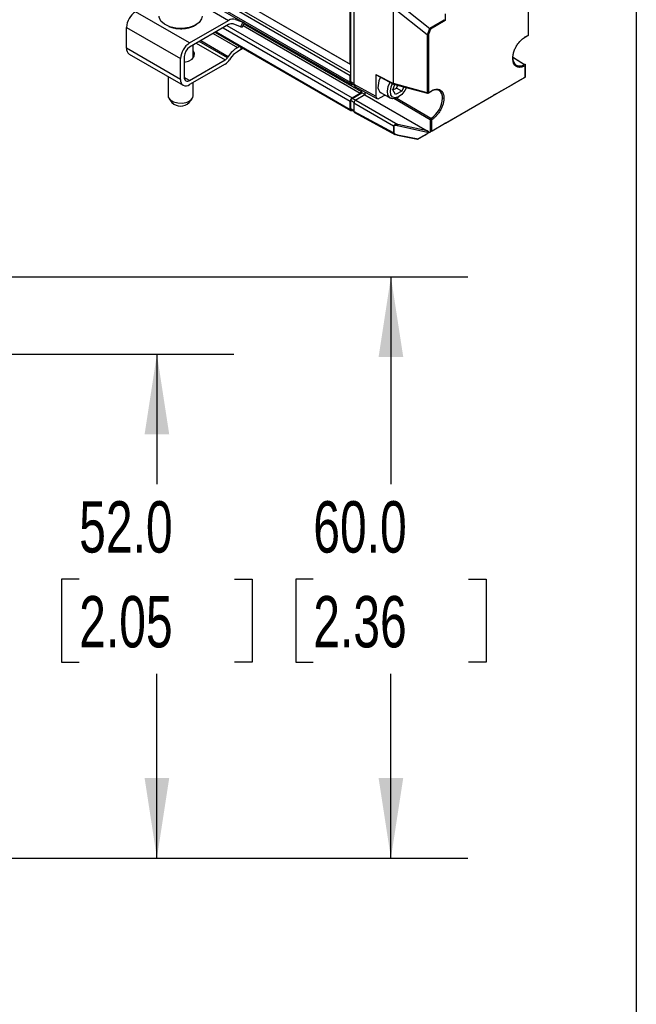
# Model space of a CAD drawing. Header units: millimetres. Extents: x 16 to 683, y 16 to 524.
# Tile 11 of 12: x 619 to 683, y 231 to 332. Entities that reach past the tile are written whole.
import ezdxf

# ---------------------------------------------------------------- set-up
doc = ezdxf.new("R2010")
doc.units = ezdxf.units.MM
doc.header["$LTSCALE"] = 2.5
doc.layers.add('DIMENSIONS', color=140, linetype='Continuous', lineweight=25)
doc.layers.add('TEXT', color=140, linetype='Continuous', lineweight=25)
doc.styles.add('SLDTEXTSTYLE0', font='TXT', dxfattribs={"width": 0.7})
doc.dimstyles.new('SLDDIMSTYLE1', dxfattribs={"dimtxt": 5.39502, "dimasz": 8.255, "dimexe": 0, "dimexo": 0.0625, "dimgap": 1.348755, "dimtad": 0, "dimtih": 1, "dimtoh": 1, "dimrnd": 1e-09, "dimzin": 4, "dimdsep": 46, "dimtxsty": 'SLDTEXTSTYLE0', "dimsah": 1, "dimcen": 0.09, "dimadec": 0, "dimazin": 1, "dimtfac": 1, "dimtofl": 0, "dimtmove": 0, "dimatfit": 3, "dimfxl": 0, "dimfrac": 2, "dimtolj": 1, "dimtzin": 12, "dimarcsym": 0})

# ---------------------------------------------------------------- blocks, each defined once
blk = doc.blocks.new('_D_7')
at = {"layer": 'DIMENSIONS'}
for p, q in [((588.02, 297.64), (641.11, 297.64)), ((633.17, 297.64), (633.17, 284.23)), ((625.15, 274.45), (623.34, 274.45)), ((623.34, 274.45), (623.34, 265.88)), ((641.19, 274.45), (643, 274.45)), ((643, 274.45), (643, 265.88)), ((623.34, 265.88), (625.15, 265.88)), ((643, 265.88), (641.19, 265.88)), ((633.17, 245.67), (633.17, 264.67)), ((617.99, 245.67), (641.11, 245.67))]:
    blk.add_line(p, q, dxfattribs=at)
for points in [[(633.17, 297.64), (631.9, 289.39), (634.44, 289.39)], [(633.17, 245.67), (634.44, 253.93), (631.9, 253.93)]]:
    blk.add_solid(points, dxfattribs=at)
at = {"layer": 'DIMENSIONS', "char_height": 5.292, "attachment_point": 1, "style": 'SLDTEXTSTYLE0'}
for s, insert in [('52.0', (625.15, 282.48)), ('2.05', (625.15, 272.7))]:
    blk.add_mtext(s, dxfattribs=dict(at, insert=insert))
blk = doc.blocks.new('_D_8')
at = {"layer": 'DIMENSIONS'}
for p, q in [((591.87, 305.62), (665.25, 305.62)), ((657.31, 305.62), (657.31, 284.23)), ((649.3, 274.45), (647.49, 274.45)), ((647.49, 274.45), (647.49, 265.88)), ((665.33, 274.45), (667.14, 274.45)), ((667.14, 274.45), (667.14, 265.88)), ((647.49, 265.88), (649.3, 265.88)), ((667.14, 265.88), (665.33, 265.88)), ((657.31, 245.67), (657.31, 264.67)), ((617.99, 245.67), (665.25, 245.67))]:
    blk.add_line(p, q, dxfattribs=at)
for points in [[(657.31, 305.62), (656.04, 297.37), (658.58, 297.37)], [(657.31, 245.67), (658.58, 253.93), (656.04, 253.93)]]:
    blk.add_solid(points, dxfattribs=at)
at = {"layer": 'DIMENSIONS', "char_height": 5.292, "attachment_point": 1, "style": 'SLDTEXTSTYLE0'}
for s, insert in [('60.0', (649.3, 282.48)), ('2.36', (649.3, 272.7))]:
    blk.add_mtext(s, dxfattribs=dict(at, insert=insert))

msp = doc.modelspace()

# ---------------------------------------------------------------- linework, layer by layer
for p, q in [((385.162, 482.249), (653.118, 327.561)), ((385.292, 482.174), (653.174, 327.529)), ((385.162, 481.089), (653.118, 326.401)), ((385.292, 481.315), (653.174, 326.67)), ((671.488, 330.566), (671.488, 336.571)), ((671.519, 330.609), (671.519, 336.631)), ((653.174, 325.746), (653.174, 335.982)), ((653.488, 335.79), (653.488, 325.482)), ((637.779, 334.547), (653.118, 325.692)), ((637.824, 334.343), (653.227, 325.451)), ((653.118, 327.561), (653.118, 334.266)), ((637.824, 333.646), (640.562, 332.065)), ((657.559, 333.383), (661.051, 330.632)), ((657.559, 325.56), (657.559, 333.383)), ((657.806, 334.013), (661.316, 331.247)), ((636.544, 329.745), (630.961, 332.968)), ((641.28, 332.178), (642.019, 331.888)), ((662.808, 332.109), (661.316, 331.247)), ((662.911, 332.745), (662.911, 332.049)), ((630.031, 331.356), (635.613, 328.134)), ((630.031, 329.207), (630.031, 331.356)), ((636.544, 329.745), (640.562, 332.065)), ((640.562, 331.635), (636.544, 329.315)), ((640.018, 331.321), (653.118, 323.758)), ((640.39, 331.536), (653.304, 324.08)), ((641.78, 331.421), (641.041, 331.71)), ((642.019, 331.888), (641.78, 331.421)), ((641.973, 331.371), (642.201, 331.816)), ((642.059, 331.539), (654.142, 324.564)), ((642.144, 331.705), (654.235, 324.725)), ((661.071, 330.622), (661.316, 331.247)), ((661.391, 331.172), (661.174, 330.617)), ((662.911, 332.049), (661.391, 331.172)), ((638.973, 330.717), (641.467, 329.278)), ((639.196, 330.846), (653.173, 322.778)), ((639.273, 330.891), (653.118, 322.899)), ((661.051, 330.632), (661.051, 324.6)), ((661.174, 330.617), (661.174, 324.611)), ((671.147, 330.333), (671.466, 330.518)), ((671.169, 330.382), (671.488, 330.566)), ((635.613, 325.985), (630.031, 329.207)), ((636.903, 328.183), (636.903, 329.523)), ((637.231, 329.712), (640.209, 327.993)), ((640.442, 328.221), (637.545, 329.893)), ((637.716, 329.992), (640.537, 328.364)), ((641.467, 329.278), (641.69, 329.407)), ((641.829, 329.057), (641.467, 328.848)), ((641.829, 329.327), (641.829, 329.057)), ((630.304, 328.605), (635.886, 325.382)), ((635.613, 325.985), (635.613, 328.134)), ((635.986, 328.348), (635.986, 326.2)), ((637.012, 328.348), (636.903, 328.512)), ((640.537, 328.364), (640.442, 328.221)), ((640.769, 328.163), (640.674, 328.02)), ((669.897, 328.294), (671.097, 327.538)), ((669.941, 328.26), (671.094, 327.537)), ((636.544, 325.877), (640.209, 327.993)), ((640.209, 327.563), (636.544, 325.447)), ((653.174, 327.529), (653.118, 327.561)), ((671.166, 326.226), (671.166, 327.409)), ((671.197, 326.243), (671.197, 327.452)), ((634.324, 326.284), (634.324, 324.282)), ((636.544, 325.877), (635.986, 326.199)), ((653.118, 326.401), (653.174, 326.498)), ((653.118, 325.692), (653.118, 326.401)), ((655.76, 326.51), (657.559, 325.56)), ((655.76, 326.51), (655.76, 324.261)), ((655.783, 326.461), (657.58, 325.513)), ((661.496, 320.643), (671.166, 326.226)), ((670.66, 325.933), (671.062, 326.166)), ((671.068, 326.169), (671.167, 326.226)), ((636.903, 324.282), (636.903, 325.655)), ((653.488, 325.564), (653.174, 325.746)), ((653.267, 325.541), (653.639, 325.326)), ((653.488, 325.482), (655.76, 324.261)), ((653.602, 325.239), (655.874, 324.017)), ((657.5, 324.926), (657.73, 325.471)), ((657.515, 324.901), (657.88, 325.091)), ((661.051, 324.6), (657.559, 325.56)), ((657.585, 325.511), (661.071, 324.553)), ((657.88, 325.091), (658.008, 325.395)), ((658.439, 324.769), (657.88, 325.091)), ((658.631, 325.224), (658.439, 324.769)), ((668.459, 324.663), (669.737, 325.4)), ((669.754, 325.411), (669.754, 325.411)), ((669.758, 325.412), (669.809, 325.442)), ((669.758, 325.412), (669.758, 325.412)), ((669.809, 325.442), (669.809, 325.442)), ((669.83, 325.454), (670.538, 325.863)), ((634.436, 323.978), (634.725, 323.606)), ((636.502, 323.606), (636.791, 323.978)), ((653.304, 324.08), (654.142, 324.564)), ((653.317, 324.023), (654.303, 324.593)), ((653.639, 323.838), (653.317, 324.023)), ((654.607, 324.4), (653.676, 323.863)), ((654.235, 324.725), (654.235, 324.899)), ((654.303, 324.593), (654.303, 324.862)), ((654.607, 324.418), (654.303, 324.593)), ((654.607, 324.699), (654.607, 324.4)), ((654.607, 324.4), (661.064, 320.673)), ((656.701, 324.374), (656.132, 324.046)), ((656.29, 324.612), (657.258, 324.053)), ((657.795, 324.434), (657.5, 324.926)), ((661.348, 321.826), (657.622, 324.016)), ((658.439, 324.769), (657.795, 324.434)), ((661.423, 321.954), (657.852, 324.057)), ((657.995, 324.126), (658.143, 324.212)), ((661.152, 324.563), (661.471, 324.747)), ((661.174, 324.611), (661.493, 324.796)), ((662.943, 321.478), (667.684, 324.215)), ((668.235, 324.534), (667.908, 324.345)), ((653.118, 322.899), (653.118, 323.758)), ((653.187, 322.938), (653.187, 323.798)), ((653.5, 323.617), (653.187, 323.798)), ((653.49, 322.763), (653.187, 322.938)), ((657.585, 321.177), (653.49, 323.541)), ((653.49, 323.541), (653.49, 322.682)), ((653.676, 323.863), (658.024, 321.353)), ((653.225, 322.854), (653.49, 322.701)), ((653.319, 322.8), (653.304, 322.791)), ((657.585, 320.48), (653.49, 322.682)), ((653.547, 322.56), (657.722, 320.315)), ((657.585, 321.177), (657.585, 320.48)), ((657.622, 321.164), (657.622, 320.466)), ((661.224, 320.486), (657.987, 321.211)), ((661.064, 320.673), (658.024, 321.353)), ((661.348, 321.826), (661.348, 320.558)), ((661.496, 321.826), (661.496, 320.643)), ((661.572, 320.687), (662.85, 321.424)), ((662.867, 321.435), (662.867, 321.435)), ((662.871, 321.437), (662.922, 321.466)), ((662.871, 321.437), (662.871, 321.437)), ((662.922, 321.466), (662.922, 321.466)), ((657.987, 320.266), (660.118, 319.847)), ((658.003, 320.22), (660.062, 319.815)), ((660.089, 319.831), (660.797, 320.239)), ((661.224, 320.486), (660.118, 319.847)), ((661.348, 320.558), (661.021, 320.369)), ((661.245, 320.499), (661.348, 320.558))]:
    msp.add_line(p, q)
at = {"flags": 128}
for points in [[(635.131, 331.271), (634.488, 331.418), (633.955, 331.673), (633.585, 332.01), (633.413, 332.396), (633.403, 332.517)], [(637.824, 332.517), (637.771, 332.238), (637.516, 331.867), (637.075, 331.559), (636.491, 331.345), (635.821, 331.246), (635.131, 331.271)], [(641.973, 331.371), (641.971, 331.369), (641.941, 331.368), (641.877, 331.386), (641.78, 331.421)], [(642.16, 331.84), (642.116, 331.853), (642.019, 331.888)], [(671.169, 330.382), (671.168, 330.366), (671.163, 330.352), (671.157, 330.342), (671.148, 330.334), (671.137, 330.329), (671.124, 330.329), (671.111, 330.331), (671.106, 330.333)], [(641.829, 329.057), (641.959, 329.149), (642.025, 329.214)], [(635.986, 327.755), (636.431, 327.873), (636.808, 328.091), (637.022, 328.371), (637.047, 328.678), (636.903, 328.942)], [(656.239, 326.221), (656.075, 325.828), (655.986, 325.346)], [(653.418, 325.443), (653.418, 325.443), (653.348, 325.428), (653.283, 325.43), (653.227, 325.451), (653.181, 325.489), (653.146, 325.544), (653.125, 325.612), (653.118, 325.692)], [(656.954, 324.788), (657.042, 325.269), (657.226, 325.699)], [(657.251, 324.779), (657.336, 325.219), (657.486, 325.562)], [(658.906, 325.148), (658.743, 324.826), (658.444, 324.446), (658.099, 324.188), (657.761, 324.091), (657.481, 324.169), (657.302, 324.411), (657.251, 324.779)], [(634.324, 324.282), (634.343, 324.154), (634.525, 323.883), (634.872, 323.673), (635.332, 323.556)], [(635.332, 323.556), (635.835, 323.549), (636.304, 323.653), (636.668, 323.854), (636.872, 324.12), (636.903, 324.282)], [(657.995, 324.126), (657.847, 324.054), (657.485, 323.986), (657.191, 324.1), (657.005, 324.38), (656.954, 324.788)], [(661.224, 320.486), (661.231, 320.49), (661.238, 320.494), (661.245, 320.499)], [(660.089, 319.831), (660.075, 319.823), (660.066, 319.818), (660.062, 319.815), (660.064, 319.816), (660.07, 319.82), (660.082, 319.827), (660.098, 319.836), (660.118, 319.847)]]:
    msp.add_lwpolyline(points, dxfattribs=at)
for centre, radius, start, end in [((632.051, 331.264), 2.022, 122.60548, 177.39452), ((641.039, 331.368), 0.844, 73.44019, 124.40371), ((640.88, 331.171), 0.563, 73.44019, 124.40371), ((671.414, 330.609), 0.105, 299.99731, 0), ((671.436, 330.56), 0.052, 305.1063, 6.20588), ((671.467, 330.614), 0.0524, 294.04692, 354.63294), ((630.676, 329.136), 0.649, 173.70115, 234.98667), ((637.633, 328.042), 2.022, 122.60548, 177.39452), ((637.198, 328.293), 1.213, 122.60548, 177.39452), ((642.998, 326.789), 2.922, 121.60274, 147.3774), ((639.826, 328.615), 0.731, 301.60274, 327.3774), ((639.443, 328.808), 1.461, 301.60274, 327.3774), ((642.615, 326.981), 2.192, 121.60274, 147.3774), ((670.77, 328.164), 0.889, 175.13335, 232.10957), ((670.601, 328.178), 0.808, 242.21851, 307.53948), ((671.092, 327.452), 0.105, 0, 57.7452), ((671.145, 327.456), 0.052, 293.75853, 354.92133), ((671.145, 327.447), 0.0521, 5.36196, 64.61206), ((636.181, 325.893), 0.575, 170.78596, 309.20329), ((636.326, 326.144), 0.345, 170.78596, 309.20329), ((656.7, 325.212), 0.727, 169.34041, 235.62951), ((653.522, 323.74), 0.404, 122.60548, 177.39452), ((654.033, 324.734), 0.202, 302.60548, 357.39452), ((661.098, 324.592), 0.0475, 170.28782, 236.1109), ((661.099, 324.758), 0.165, 253.20842, 297.07624), ((661.099, 324.654), 0.105, 254.63555, 299.99731), ((661.123, 324.605), 0.0506, 304.16131, 7.15088), ((660, 324.172), 2.635, 302.68717, 357.38818), ((661.443, 324.789), 0.0506, 304.16131, 7.15088), ((661.924, 324.128), 0.791, 62.33813, 123.03623), ((661.768, 324.135), 0.869, 354.497, 52.96644), ((635.613, 324.511), 1.268, 225.50553, 314.49447), ((653.232, 322.88), 0.115, 170.78596, 309.20329), ((657.648, 321.294), 0.133, 241.60706, 258.72121), ((661.421, 321.97), 0.162, 243.23378, 297.34352)]:
    msp.add_arc(centre, radius, start, end)
for centre, major_axis, ratio, start_param, end_param in [((662.837, 332.191), (0.0896, -0.0787), 0.7014548, 4.4965707, 4.9896685), ((662.837, 332.092), (0.105, -0.061), 0.0000704, 0.7854388, 1.8456836), ((661.317, 331.215), (0.0843, -0.0725), 0.22087, 0.7083216, 1.7690566), ((661.099, 330.855), (0.02, 0.234), 0.4404864, 2.8602951, 3.0605607), ((661.099, 330.66), (0.105, -0.02), 0.4085629, 4.5136609, 5.5749044), ((655.835, 326.553), (0.0526, 0.0912), 0.5771178, 2.3561515, 3.1634023), ((670.98, 326.118), (0.0912, 0.0527), 0.0001017, 5.8406738, 6.0264661), ((671.092, 326.183), (0.105, 0.061), 0.0000704, 5.5151999, 7.0685428), ((653.861, 325.697), (0.263, 0.456), 0.5772057, 2.3562656, 3.159042), ((657.621, 325.61), (0.0389, 0.0983), 0.4913732, 2.2863898, 3.1951769), ((669.546, 325.29), (0.267, 0.154), 0.0000697, 6.1281419, 7.0552644), ((670.021, 325.565), (0.267, 0.154), 0.0000697, 2.9864981, 3.9136718), ((670.578, 325.886), (0.0913, 0.0527), 0.0001051, 4.2607572, 5.8241754), ((656.133, 324.476), (0.263, 0.456), 0.5772057, 2.3562656, 3.926757), ((667.872, 324.324), (0.264, 0.153), 0.000071, 3.9225469, 4.8496947), ((668.272, 324.554), (0.264, 0.153), 0.000071, 0.7809542, 1.7080934), ((653.676, 323.648), (0.132, 0.228), 0.5775574, 0.7854691, 2.3559609), ((653.676, 322.789), (0.132, 0.228), 0.5772057, 2.3562656, 3.159042), ((662.659, 321.314), (0.267, 0.154), 0.0000697, 6.1281358, 7.0552644), ((663.134, 321.589), (0.267, 0.154), 0.0000697, 2.9865025, 3.9136718), ((660.985, 320.348), (0.264, 0.153), 0.000071, 3.9225463, 4.8496952), ((661.063, 320.588), (0.182, -0.123), 0.3324215, 0.4074611, 1.785082), ((661.384, 320.579), (0.264, 0.153), 0.000071, 0.7809542, 1.7080924), ((661.421, 320.6), (0.105, 0.061), 0.0000704, 0.7853575, 2.3387006)]:
    msp.add_ellipse(centre, major_axis=major_axis, ratio=ratio, start_param=start_param, end_param=end_param)
for points, knots in [([(634.396, 331.461), (634.461, 331.427), (634.675, 331.316), (634.957, 331.274), (635.154, 331.245)], [0, 0, 0, 0, 0.3035469, 1, 1, 1, 1]), ([(635.131, 331.271), (635.131, 331.251), (635.133, 331.233), (635.142, 331.223), (635.149, 331.231), (635.154, 331.245)], [0, 0, 0, 0, 0.5, 0.5, 1, 1, 1, 1]), ([(635.154, 331.245), (635.352, 331.229), (635.8, 331.193), (636.397, 331.284), (636.875, 331.449), (637.146, 331.578), (637.253, 331.675), (637.273, 331.693)], [0, 0, 0, 0, 0.2500649, 0.5663748, 0.7514812, 0.9522573, 1, 1, 1, 1]), ([(670.25, 327.335), (670.232, 327.343), (670.142, 327.385), (670.022, 327.539), (669.908, 327.803), (669.869, 328.148), (669.909, 328.536), (670.021, 328.934), (670.187, 329.308), (670.438, 329.721), (670.772, 330.114), (671.047, 330.3), (671.169, 330.382)], [0, 0, 0, 0, 0.023507, 0.1206875, 0.2236623, 0.3297991, 0.4359359, 0.5389106, 0.6360911, 0.7257015, 0.878869, 1, 1, 1, 1]), ([(671.166, 327.409), (671.045, 327.351), (670.77, 327.221), (670.452, 327.219), (670.297, 327.308), (670.25, 327.335)], [0, 0, 0, 0, 0.3558469, 0.8058079, 1, 1, 1, 1]), ([(671.094, 327.537), (671.098, 327.539), (671.102, 327.541), (671.107, 327.543), (671.112, 327.544), (671.116, 327.546), (671.121, 327.546), (671.13, 327.547), (671.139, 327.546), (671.146, 327.542), (671.154, 327.538), (671.159, 327.531), (671.163, 327.522), (671.166, 327.514), (671.168, 327.504), (671.167, 327.494)], [0, 0, 0, 0, 0.119759, 0.119759, 0.119759, 0.245509, 0.245509, 0.245509, 0.4970091, 0.4970091, 0.4970091, 0.7485092, 0.7485092, 0.7485092, 1.0000093, 1.0000093, 1.0000093, 1.0000093]), ([(671.166, 327.409), (671.166, 327.429), (671.159, 327.456), (671.131, 327.506), (671.111, 327.526), (671.094, 327.537)], [0, 0, 0, 0, 0.5, 0.5, 1, 1, 1, 1]), ([(653.27, 325.546), (653.252, 325.556), (653.21, 325.581), (653.18, 325.656), (653.176, 325.72), (653.174, 325.746)], [0, 0, 0, 0, 0.29929, 0.7194038, 1, 1, 1, 1]), ([(661.493, 324.796), (661.516, 324.809), (661.562, 324.835), (661.631, 324.868), (661.7, 324.897), (661.768, 324.921), (661.835, 324.941), (661.901, 324.955), (661.986, 324.969), (662.087, 324.974), (662.2, 324.963), (662.307, 324.935), (662.37, 324.902), (662.402, 324.886)], [0, 0, 0, 0, 0.0690311, 0.1375766, 0.2058353, 0.2740083, 0.3422979, 0.4109048, 0.4800273, 0.6105625, 0.7398189, 0.8691734, 1, 1, 1, 1]), ([(653.187, 323.798), (653.187, 323.837), (653.201, 323.884), (653.249, 323.968), (653.283, 324.004), (653.317, 324.023)], [0, 0, 0, 0, 0.5, 0.5, 1, 1, 1, 1]), ([(662.779, 324.053), (662.779, 324.026), (662.778, 323.972), (662.772, 323.889), (662.763, 323.805), (662.75, 323.719), (662.734, 323.632), (662.714, 323.544), (662.668, 323.373), (662.577, 323.115), (662.41, 322.783), (662.206, 322.472), (662.013, 322.246), (661.854, 322.091), (661.737, 321.99), (661.617, 321.9), (661.536, 321.851), (661.496, 321.826)], [0, 0, 0, 0, 0.0345554, 0.0688649, 0.1030275, 0.1371439, 0.1713149, 0.2056409, 0.240221, 0.3700751, 0.5000288, 0.6298829, 0.7598364, 0.8201279, 0.8798929, 0.9396707, 1, 1, 1, 1]), ([(662.402, 324.886), (662.418, 324.876), (662.448, 324.858), (662.491, 324.825), (662.531, 324.788), (662.569, 324.747), (662.603, 324.703), (662.635, 324.655), (662.663, 324.603), (662.697, 324.533), (662.73, 324.439), (662.758, 324.32), (662.776, 324.191), (662.778, 324.099), (662.779, 324.053)], [0, 0, 0, 0, 0.0655269, 0.1305652, 0.1952843, 0.2598557, 0.3244524, 0.3892471, 0.4544109, 0.520112, 0.64055, 0.7599566, 0.8794132, 1, 1, 1, 1]), ([(662.779, 324.053), (662.762, 324.043), (662.735, 324.035), (662.678, 324.035), (662.65, 324.042), (662.632, 324.052)], [0, 0, 0, 0, 0.5, 0.5, 1, 1, 1, 1]), ([(653.226, 322.856), (653.219, 322.86), (653.202, 322.87), (653.189, 322.901), (653.188, 322.928), (653.187, 322.938)], [0, 0, 0, 0, 0.2992917, 0.7193963, 1, 1, 1, 1]), ([(661.348, 321.826), (661.348, 321.836), (661.35, 321.847), (661.354, 321.86), (661.358, 321.873), (661.364, 321.886), (661.371, 321.899), (661.379, 321.911), (661.387, 321.923), (661.397, 321.932), (661.401, 321.937), (661.406, 321.941), (661.41, 321.945), (661.415, 321.948), (661.419, 321.951), (661.423, 321.954)], [-0.0000091, -0.0000091, -0.0000091, -0.0000091, 0.2514909, 0.2514909, 0.2514909, 0.5029909, 0.5029909, 0.5029909, 0.7544909, 0.7544909, 0.7544909, 0.8802409, 0.8802409, 0.8802409, 1, 1, 1, 1]), ([(661.423, 321.954), (661.44, 321.943), (661.46, 321.923), (661.489, 321.874), (661.496, 321.846), (661.496, 321.826)], [0, 0, 0, 0, 0.5, 0.5, 1, 1, 1, 1]), ([(657.585, 321.177), (657.586, 321.185), (657.587, 321.2), (657.595, 321.223), (657.609, 321.244), (657.627, 321.265), (657.651, 321.285), (657.681, 321.302), (657.722, 321.322), (657.781, 321.34), (657.852, 321.352), (657.935, 321.358), (657.992, 321.355), (658.024, 321.353)], [0, 0, 0, 0, 0.0503446, 0.1025268, 0.1575483, 0.2162653, 0.2793842, 0.3474743, 0.4209896, 0.5460909, 0.6960639, 0.8233164, 1, 1, 1, 1]), ([(657.987, 321.211), (657.971, 321.214), (657.94, 321.221), (657.894, 321.228), (657.843, 321.233), (657.788, 321.236), (657.733, 321.233), (657.685, 321.224), (657.65, 321.209), (657.627, 321.189), (657.624, 321.172), (657.622, 321.164)], [0, 0, 0, 0, 0.1120599, 0.2226715, 0.3321846, 0.4824637, 0.6195943, 0.7458126, 0.8527649, 0.9310946, 1, 1, 1, 1]), ([(658.024, 321.353), (658.015, 321.338), (658.006, 321.314), (657.992, 321.262), (657.987, 321.233), (657.987, 321.211)], [0, 0, 0, 0, 0.5, 0.5, 1, 1, 1, 1]), ([(657.622, 320.466), (657.621, 320.467), (657.619, 320.467), (657.618, 320.467), (657.616, 320.468), (657.614, 320.468), (657.612, 320.469), (657.609, 320.47), (657.606, 320.471), (657.603, 320.472), (657.6, 320.473), (657.597, 320.474), (657.594, 320.476), (657.591, 320.477), (657.588, 320.478), (657.585, 320.48)], [0, 0, 0, 0, 0.1191784, 0.1191784, 0.1191784, 0.2450102, 0.2450102, 0.2450102, 0.4966737, 0.4966737, 0.4966737, 0.7483373, 0.7483373, 0.7483373, 1.0000008, 1.0000008, 1.0000008, 1.0000008]), ([(657.722, 320.317), (657.705, 320.326), (657.666, 320.346), (657.625, 320.385), (657.599, 320.424), (657.587, 320.454), (657.586, 320.472), (657.585, 320.48)], [0, 0, 0, 0, 0.2417497, 0.5491855, 0.7244439, 0.8872068, 1, 1, 1, 1]), ([(657.622, 320.466), (657.623, 320.462), (657.623, 320.454), (657.628, 320.441), (657.637, 320.427), (657.653, 320.407), (657.684, 320.381), (657.731, 320.352), (657.788, 320.325), (657.851, 320.301), (657.918, 320.281), (657.964, 320.271), (657.987, 320.266)], [0, 0, 0, 0, 0.0333458, 0.0679859, 0.1055327, 0.1472628, 0.2481135, 0.374115, 0.513816, 0.6752559, 0.8336345, 1, 1, 1, 1]), ([(658.024, 320.236), (657.972, 320.243), (657.878, 320.254), (657.775, 320.285), (657.731, 320.312), (657.722, 320.317)], [0, 0, 0, 0, 0.50106, 0.9034215, 1, 1, 1, 1]), ([(657.987, 320.266), (657.987, 320.243), (657.992, 320.227), (658.006, 320.216), (658.015, 320.222), (658.024, 320.236)], [0, 0, 0, 0, 0.5, 0.5, 1, 1, 1, 1])]:
    msp.add_open_spline(points, degree=3, knots=knots)
at = {"layer": 'TEXT'}
msp.add_line((682.625, 523.875), (682.625, 15.875), dxfattribs=at)

# ---------------------------------------------------------------- dimensions: what is measured, and where the dimension line sits
at = {"layer": 'DIMENSIONS'}
for base, p2, picture, middle in [((657.313, 305.624), (588.696, 305.624), '_D_8', (657.313, 274.451)), ((633.17, 297.643), (584.847, 297.643), '_D_7', (633.17, 274.451))]:
    dim = msp.add_linear_dim(base=base, p1=(614.813, 245.673), p2=p2, angle=90, dimstyle='SLDDIMSTYLE1', dxfattribs=at)
    dim.commit()
    dim.dimension.update_dxf_attribs({"geometry": picture, "text_midpoint": middle, "dimtype": 160})

doc.saveas('drawing.dxf')
